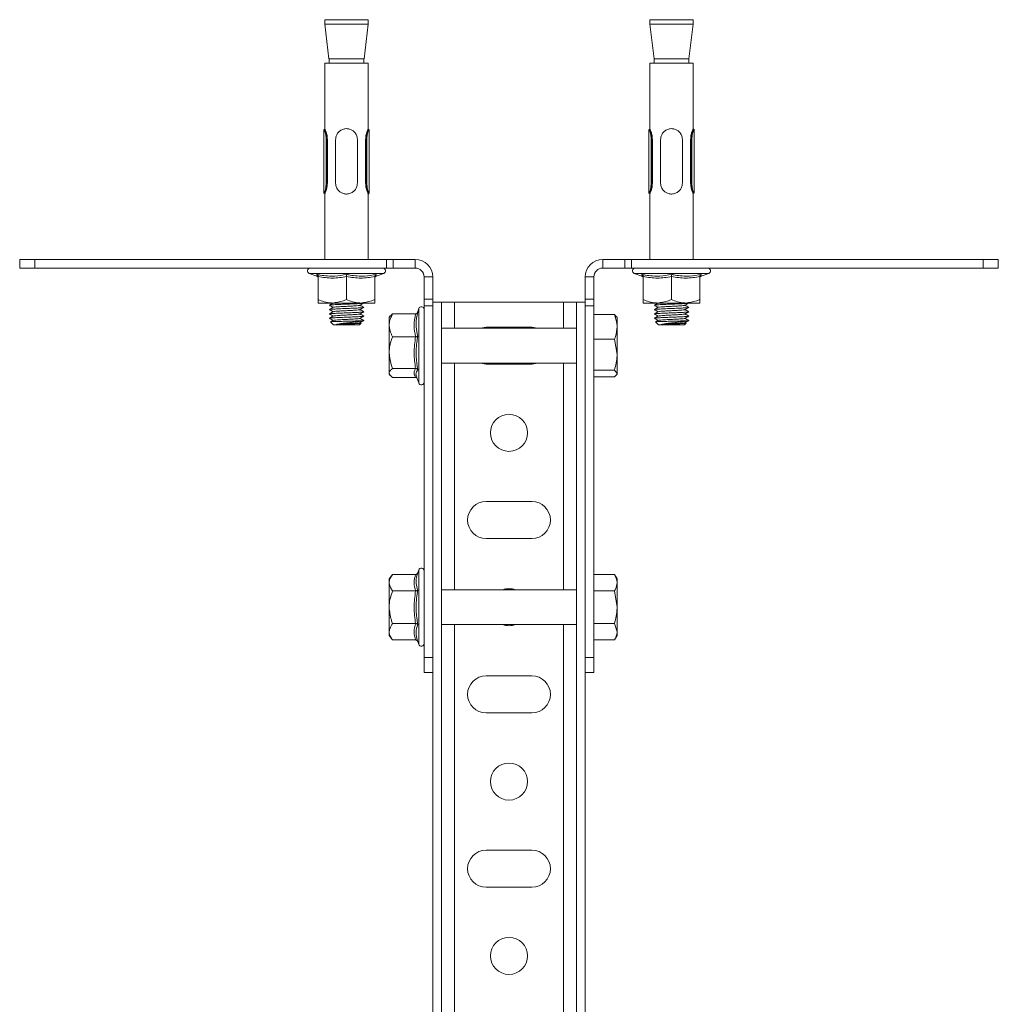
# Model space of a CAD drawing. Header units: millimetres. Extents: x -195 to 592, y -1160 to -87.
# Tile 6 of 6: x 368 to 592, y -313 to -87. Entities that reach past the tile are written whole.
import ezdxf

# ---------------------------------------------------------------- set-up
doc = ezdxf.new("R2010")
doc.units = ezdxf.units.MM

msp = doc.modelspace()

# ---------------------------------------------------------------- linework, layer by layer
at = {"color": 7, "linetype": 'Continuous', "lineweight": 15}
for p, q in [((437.73, -87.2), (437.73, -88.2)), ((437.73, -87.2), (443.06, -87.2)), ((443.06, -87.2), (447.73, -87.2)), ((447.73, -88.2), (447.73, -87.2)), ((512.32, -87.2), (512.32, -88.2)), ((512.32, -87.2), (517.65, -87.2)), ((517.65, -87.2), (522.32, -87.2)), ((522.32, -88.2), (522.32, -87.2)), ((437.73, -88.2), (438.71, -96.2)), ((447.73, -88.2), (437.73, -88.2)), ((446.75, -96.2), (447.73, -88.2)), ((512.32, -88.2), (513.3, -96.2)), ((522.32, -88.2), (512.32, -88.2)), ((521.33, -96.2), (522.32, -88.2)), ((446.75, -96.2), (438.71, -96.2)), ((438.73, -96.2), (438.73, -97.2)), ((446.73, -97.2), (446.73, -96.2)), ((521.33, -96.2), (513.3, -96.2)), ((513.32, -96.2), (513.32, -97.2)), ((521.32, -97.2), (521.32, -96.2)), ((437.73, -97.2), (437.73, -112.2)), ((447.73, -97.2), (437.73, -97.2)), ((447.73, -112.2), (447.73, -97.2)), ((512.32, -97.2), (512.32, -112.2)), ((522.32, -97.2), (512.32, -97.2)), ((522.32, -112.2), (522.32, -97.2)), ((437.53, -112.38), (437.53, -127.02)), ((437.73, -112.2), (437.69, -112.2)), ((447.77, -112.2), (447.73, -112.2)), ((447.93, -127.02), (447.93, -112.38)), ((512.12, -112.38), (512.12, -127.02)), ((512.32, -112.2), (512.28, -112.2)), ((522.35, -112.2), (522.32, -112.2)), ((522.52, -127.02), (522.52, -112.38)), ((438.21, -114.7), (438.34, -114.7)), ((438.21, -114.7), (438.21, -124.7)), ((438.34, -114.7), (438.34, -124.7)), ((440.23, -124.7), (440.23, -114.7)), ((445.23, -114.7), (445.23, -124.7)), ((447.12, -114.7), (447.12, -124.7)), ((447.12, -114.7), (447.25, -114.7)), ((447.25, -124.7), (447.25, -114.7)), ((512.79, -114.7), (512.93, -114.7)), ((512.79, -114.7), (512.79, -124.7)), ((512.93, -114.7), (512.93, -124.7)), ((514.82, -124.7), (514.82, -114.7)), ((519.82, -114.7), (519.82, -124.7)), ((521.7, -114.7), (521.7, -124.7)), ((521.7, -114.7), (521.84, -114.7)), ((521.84, -124.7), (521.84, -114.7)), ((438.21, -124.7), (438.34, -124.7)), ((447.12, -124.7), (447.25, -124.7)), ((512.79, -124.7), (512.93, -124.7)), ((521.7, -124.7), (521.84, -124.7)), ((437.69, -127.2), (437.73, -127.2)), ((437.73, -127.2), (437.73, -142.2)), ((447.73, -142.2), (447.73, -127.2)), ((447.73, -127.2), (447.77, -127.2)), ((512.28, -127.2), (512.32, -127.2)), ((512.32, -127.2), (512.32, -142.2)), ((522.32, -142.2), (522.32, -127.2)), ((522.32, -127.2), (522.35, -127.2)), ((367.73, -144.2), (367.73, -142.2)), ((371.19, -142.2), (367.73, -142.2)), ((371.19, -144.2), (371.19, -142.2)), ((451.88, -142.2), (371.19, -142.2)), ((451.88, -144.2), (451.88, -142.2)), ((451.88, -142.2), (453.42, -142.2)), ((453.42, -142.2), (453.42, -144.2)), ((458.52, -142.2), (453.42, -142.2)), ((458.52, -144.2), (458.52, -142.2)), ((501.52, -144.2), (501.52, -142.2)), ((506.63, -142.2), (501.52, -142.2)), ((506.63, -144.2), (506.63, -142.2)), ((506.63, -142.2), (508.17, -142.2)), ((508.17, -142.2), (508.17, -144.2)), ((588.86, -142.2), (508.17, -142.2)), ((588.86, -144.2), (588.86, -142.2)), ((592.32, -142.2), (588.86, -142.2)), ((592.32, -144.2), (592.32, -142.2)), ((371.19, -144.2), (367.73, -144.2)), ((451.88, -144.2), (371.19, -144.2)), ((453.42, -144.2), (451.88, -144.2)), ((458.52, -144.2), (453.42, -144.2)), ((506.63, -144.2), (501.52, -144.2)), ((508.17, -144.2), (506.63, -144.2)), ((588.86, -144.2), (508.17, -144.2)), ((592.32, -144.2), (588.86, -144.2)), ((434.19, -145.4), (435.89, -146.02)), ((435.91, -145.96), (435.91, -145.98)), ((436.23, -146.14), (436.23, -151.4)), ((442.73, -146.14), (442.73, -151.4)), ((449.23, -146.14), (449.23, -151.4)), ((449.55, -145.96), (449.55, -145.98)), ((449.57, -146.02), (451.27, -145.4)), ((460.52, -146.2), (462.52, -146.2)), ((460.52, -151.3), (460.52, -146.2)), ((462.52, -151.3), (462.52, -146.2)), ((497.52, -146.2), (497.52, -151.3)), ((499.52, -146.2), (497.52, -146.2)), ((499.52, -146.2), (499.52, -151.3)), ((508.77, -145.4), (510.48, -146.02)), ((510.5, -145.96), (510.5, -145.98)), ((510.82, -146.14), (510.82, -151.4)), ((517.32, -146.14), (517.32, -151.4)), ((523.82, -146.14), (523.82, -151.4)), ((524.14, -145.96), (524.14, -145.98)), ((524.16, -146.02), (525.86, -145.4)), ((460.52, -151.3), (462.52, -151.3)), ((460.52, -152.85), (460.52, -151.3)), ((462.52, -151.3), (462.52, -152.85)), ((497.52, -151.3), (499.52, -151.3)), ((497.52, -152.85), (497.52, -151.3)), ((499.52, -151.3), (499.52, -152.85)), ((436.23, -152.2), (439.48, -152.2)), ((439.48, -152.2), (445.98, -152.2)), ((449.23, -152.2), (445.98, -152.2)), ((459.32, -153.45), (458.91, -154.59)), ((462.52, -152.85), (460.52, -152.85)), ((460.52, -233.54), (460.52, -152.85)), ((464.52, -151.99), (462.52, -151.99)), ((462.52, -233.54), (462.52, -152.85)), ((464.52, -151.99), (464.52, -416.78)), ((467.52, -151.99), (464.52, -151.99)), ((492.52, -151.99), (467.52, -151.99)), ((495.52, -151.99), (492.52, -151.99)), ((495.52, -151.99), (495.52, -416.78)), ((497.52, -151.99), (495.52, -151.99)), ((499.52, -152.85), (497.52, -152.85)), ((497.52, -152.85), (497.52, -233.54)), ((499.52, -152.85), (499.52, -233.54)), ((510.82, -152.2), (514.07, -152.2)), ((514.07, -152.2), (520.57, -152.2)), ((523.82, -152.2), (520.57, -152.2)), ((452.77, -155.18), (452.52, -155.49)), ((452.52, -155.49), (452.52, -157.33)), ((458.59, -154.72), (453.32, -154.72)), ((499.52, -154.87), (504.24, -154.87)), ((504.64, -155.36), (504.24, -154.87)), ((504.82, -155.49), (504.72, -155.31)), ((504.82, -157.67), (504.82, -155.49)), ((439.08, -156.55), (439.73, -157.2)), ((439.73, -157.2), (442.93, -157.2)), ((442.93, -157.2), (445.73, -157.2)), ((445.73, -157.2), (446.07, -156.86)), ((446.05, -156.83), (445.84, -156.71)), ((446.65, -156.23), (446.66, -156.22)), ((452.52, -163.59), (452.52, -157.33)), ((495.52, -157.99), (464.52, -157.99)), ((485.27, -157.74), (474.77, -157.74)), ((504.82, -164.03), (504.82, -157.67)), ((513.67, -156.55), (514.32, -157.2)), ((514.32, -157.2), (517.52, -157.2)), ((517.52, -157.2), (520.32, -157.2)), ((520.32, -157.2), (520.66, -156.86)), ((520.64, -156.83), (520.43, -156.71)), ((521.24, -156.23), (521.25, -156.22)), ((458.59, -159.95), (453.32, -159.95)), ((499.52, -160.47), (504.24, -160.47)), ((504.24, -160.47), (504.82, -164.03)), ((452.52, -163.59), (452.52, -168.25)), ((504.82, -168.36), (504.82, -164.03)), ((464.52, -165.99), (495.52, -165.99)), ((474.77, -166.24), (485.27, -166.24)), ((452.52, -168.25), (452.52, -168.49)), ((452.52, -168.49), (452.77, -168.81)), ((458.59, -167.23), (453.32, -167.23)), ((458.59, -169.27), (453.32, -169.27)), ((458.8, -169.1), (459.32, -170.54)), ((499.52, -167.6), (504.24, -167.6)), ((499.52, -169.12), (504.24, -169.12)), ((504.24, -167.6), (504.82, -168.36)), ((504.72, -168.68), (504.82, -168.49)), ((504.82, -168.49), (504.82, -168.36)), ((485.27, -197.74), (474.77, -197.74)), ((474.77, -206.24), (485.27, -206.24)), ((453.32, -214.49), (452.52, -215.49)), ((458.59, -214.49), (453.32, -214.49)), ((459.32, -213.45), (459.09, -214.1)), ((499.52, -214.49), (504.24, -214.49)), ((504.82, -215.49), (504.24, -214.49)), ((452.52, -215.49), (452.52, -216.37)), ((452.52, -216.37), (452.52, -221.99)), ((504.82, -216.37), (504.82, -215.49)), ((504.82, -221.99), (504.82, -216.37)), ((458.59, -218.24), (453.32, -218.24)), ((495.52, -217.99), (464.52, -217.99)), ((499.52, -218.24), (504.24, -218.24)), ((504.24, -218.24), (504.82, -221.99)), ((452.52, -221.99), (452.52, -227.62)), ((504.82, -227.62), (504.82, -221.99)), ((458.59, -225.75), (453.32, -225.75)), ((499.52, -225.75), (504.24, -225.75)), ((504.24, -225.75), (504.82, -227.62)), ((452.52, -227.62), (452.52, -228.49)), ((464.52, -225.99), (495.52, -225.99)), ((504.82, -228.49), (504.82, -227.62)), ((452.52, -228.49), (453.32, -229.5)), ((458.59, -229.5), (453.32, -229.5)), ((459.09, -229.89), (459.32, -230.54)), ((499.52, -229.5), (504.24, -229.5)), ((504.24, -229.5), (504.82, -228.49)), ((460.52, -233.54), (462.52, -233.54)), ((460.52, -236.99), (460.52, -233.54)), ((462.52, -236.24), (462.52, -233.54)), ((499.52, -233.54), (497.52, -233.54)), ((497.52, -233.54), (497.52, -236.24)), ((499.52, -233.54), (499.52, -236.99)), ((460.52, -236.99), (462.52, -236.99)), ((462.52, -236.24), (462.52, -416.78)), ((497.52, -236.24), (497.52, -416.78)), ((499.52, -236.99), (497.52, -236.99)), ((485.27, -237.74), (474.77, -237.74)), ((474.77, -246.24), (485.27, -246.24)), ((485.27, -277.74), (474.77, -277.74)), ((474.77, -286.24), (485.27, -286.24))]:
    msp.add_line(p, q, dxfattribs=at)
at = {"color": 8, "linetype": 'Continuous', "lineweight": 15}
for p, q in [((451.27, -145.4), (434.19, -145.4)), ((525.86, -145.4), (508.77, -145.4)), ((459.32, -164.09), (459.32, -153.45)), ((467.52, -151.99), (467.52, -157.99)), ((492.52, -151.99), (492.52, -157.99)), ((459.32, -170.54), (459.32, -164.09)), ((467.52, -165.99), (467.52, -217.99)), ((492.52, -165.99), (492.52, -217.99)), ((459.32, -230.54), (459.32, -213.45)), ((467.52, -225.99), (467.52, -416.78)), ((492.52, -225.99), (492.52, -416.78))]:
    msp.add_line(p, q, dxfattribs=at)
at = {"color": 7, "linetype": 'Continuous', "lineweight": 15, "flags": 128}
for points in [[(438.07, -124.69), (438.07, -124.39), (438.07, -123.19), (438.07, -118.39), (438.07, -114.71)], [(447.39, -114.71), (447.39, -115.01), (447.39, -116.21), (447.39, -121.01), (447.39, -124.69)], [(512.66, -124.69), (512.66, -124.39), (512.66, -123.19), (512.66, -118.39), (512.66, -114.71)], [(521.97, -114.71), (521.97, -115.01), (521.97, -116.21), (521.97, -121.01), (521.97, -124.69)], [(474.77, -157.74), (473.46, -157.95), (473.34, -157.99)], [(486.71, -157.99), (486.59, -157.95), (485.27, -157.74)], [(473.34, -165.99), (473.46, -166.04), (474.77, -166.24)], [(485.27, -166.24), (486.59, -166.04), (486.71, -165.99)]]:
    msp.add_lwpolyline(points, dxfattribs=at)
at = {"color": 7, "linetype": 'Continuous', "lineweight": 15}
for centre in [(480.02, -181.99), (480.02, -261.99), (480.02, -301.99)]:
    msp.add_circle(centre, 4.25, dxfattribs=at)
for centre, radius, start, end in [((458.52, -146.2), 4, 0, 90), ((501.52, -146.2), 4, 90, 180), ((434.4, -144.82), 0.619, 90, 250), ((451.06, -144.82), 0.619, 290, 90), ((458.52, -146.2), 2, 360, 90), ((501.52, -146.2), 2, 90, 180), ((508.99, -144.82), 0.619, 90, 250), ((525.65, -144.82), 0.619, 290, 90), ((435.75, -146.48), 0.48, 6.6588, 72.9082), ((449.71, -146.48), 0.48, 107.6752, 173.3694), ((510.34, -146.48), 0.48, 6.6586, 72.9082), ((524.3, -146.48), 0.48, 107.6758, 173.3691), ((459.9, -153.66), 0.619, 360, 160), ((459.9, -170.33), 0.619, 200, 0), ((474.77, -201.99), 4.25, 90, 270), ((485.27, -201.99), 4.25, 270, 90), ((459.9, -213.66), 0.619, 360, 160), ((480.02, -221.99), 4.25, 70.2501, 109.7499), ((480.02, -221.99), 4.25, 250.2501, 289.7499), ((459.9, -230.33), 0.619, 200, 0), ((474.77, -241.99), 4.25, 90, 270), ((485.27, -241.99), 4.25, 270, 90), ((474.77, -281.99), 4.25, 90, 270), ((485.27, -281.99), 4.25, 270, 90)]:
    msp.add_arc(centre, radius, start, end, dxfattribs=at)
for points, knots in [([(438.07, -114.71), (438.05, -114.35), (438.02, -113.73), (437.8, -113.01), (437.63, -112.56), (437.53, -112.35), (437.54, -112.37), (437.54, -112.38)], [0, 0, 0, 0, 0.2874753, 0.4948898, 0.7040977, 0.9119579, 1, 1, 1, 1]), ([(437.69, -112.23), (437.69, -112.22), (437.68, -112.2), (437.78, -112.43), (437.95, -112.91), (438.15, -113.67), (438.19, -114.32), (438.21, -114.7)], [0, 0, 0, 0, 0.087012, 0.293553, 0.503089, 0.712606, 1, 1, 1, 1]), ([(437.73, -112.2), (437.73, -112.21), (437.74, -112.23), (437.81, -112.38), (437.92, -112.61), (438.04, -112.92), (438.16, -113.3), (438.3, -113.88), (438.32, -114.37), (438.34, -114.7)], [0, 0, 0, 0, 0.124345, 0.249237, 0.374723, 0.500033, 0.625021, 0.750442, 1, 1, 1, 1]), ([(440.23, -114.7), (440.25, -114.44), (440.3, -113.92), (440.67, -113.21), (441.24, -112.63), (442.01, -112.25), (442.86, -112.16), (443.64, -112.33), (444.32, -112.72), (444.87, -113.32), (445.18, -114.03), (445.22, -114.51), (445.23, -114.7)], [0, 0, 0, 0, 0.097908, 0.19549, 0.301139, 0.413783, 0.518333, 0.613847, 0.710751, 0.816855, 0.92956, 1, 1, 1, 1]), ([(447.73, -112.2), (447.73, -112.2), (447.74, -112.19), (447.71, -112.24), (447.64, -112.38), (447.54, -112.62), (447.42, -112.93), (447.3, -113.31), (447.16, -113.89), (447.13, -114.38), (447.12, -114.7)], [0, 0, 0, 0, 0.002316, 0.127785, 0.252464, 0.377846, 0.503004, 0.628017, 0.753372, 1, 1, 1, 1]), ([(447.25, -114.7), (447.27, -114.32), (447.31, -113.67), (447.51, -112.91), (447.68, -112.43), (447.78, -112.2), (447.77, -112.22), (447.77, -112.23)], [0, 0, 0, 0, 0.287394, 0.49691, 0.706447, 0.912988, 1, 1, 1, 1]), ([(447.92, -112.38), (447.92, -112.37), (447.93, -112.35), (447.83, -112.56), (447.65, -113.01), (447.44, -113.73), (447.41, -114.35), (447.39, -114.71)], [0, 0, 0, 0, 0.088042, 0.295902, 0.50511, 0.712525, 1, 1, 1, 1]), ([(512.66, -114.71), (512.64, -114.35), (512.6, -113.73), (512.39, -113.01), (512.22, -112.56), (512.12, -112.35), (512.13, -112.37), (512.13, -112.38)], [0, 0, 0, 0, 0.287475, 0.49489, 0.704098, 0.911958, 1, 1, 1, 1]), ([(512.28, -112.23), (512.28, -112.22), (512.27, -112.2), (512.37, -112.43), (512.53, -112.91), (512.74, -113.67), (512.77, -114.32), (512.79, -114.7)], [0, 0, 0, 0, 0.087012, 0.293553, 0.503089, 0.712606, 1, 1, 1, 1]), ([(512.32, -112.2), (512.32, -112.21), (512.33, -112.23), (512.4, -112.38), (512.5, -112.61), (512.63, -112.92), (512.75, -113.3), (512.89, -113.88), (512.91, -114.37), (512.93, -114.7)], [0, 0, 0, 0, 0.124345, 0.249237, 0.374723, 0.500033, 0.625021, 0.750442, 1, 1, 1, 1]), ([(514.82, -114.7), (514.84, -114.44), (514.89, -113.92), (515.26, -113.21), (515.83, -112.63), (516.6, -112.25), (517.44, -112.16), (518.22, -112.33), (518.91, -112.72), (519.46, -113.32), (519.77, -114.03), (519.8, -114.51), (519.82, -114.7)], [0, 0, 0, 0, 0.097908, 0.19549, 0.301139, 0.413783, 0.518333, 0.613847, 0.710751, 0.816855, 0.92956, 1, 1, 1, 1]), ([(522.32, -112.2), (522.32, -112.2), (522.32, -112.19), (522.3, -112.24), (522.23, -112.38), (522.13, -112.62), (522, -112.93), (521.88, -113.31), (521.75, -113.89), (521.72, -114.38), (521.7, -114.7)], [0, 0, 0, 0, 0.002316, 0.127785, 0.252464, 0.377846, 0.503004, 0.628017, 0.753372, 1, 1, 1, 1]), ([(521.84, -114.7), (521.86, -114.32), (521.89, -113.67), (522.1, -112.91), (522.27, -112.43), (522.37, -112.2), (522.36, -112.22), (522.35, -112.23)], [0, 0, 0, 0, 0.287394, 0.496911, 0.706447, 0.912988, 1, 1, 1, 1]), ([(522.4, -112.6), (522.44, -112.52), (522.52, -112.34), (522.52, -112.34), (522.42, -112.56), (522.24, -113.01), (522.03, -113.73), (521.99, -114.35), (521.97, -114.71)], [0, 0, 0, 0, 0.145011, 0.298089, 0.458074, 0.619096, 0.778738, 1, 1, 1, 1]), ([(438.07, -114.71), (438.08, -114.71), (438.1, -114.71), (438.13, -114.71), (438.16, -114.7), (438.19, -114.7), (438.21, -114.7), (438.21, -114.7), (438.21, -114.7), (438.21, -114.7), (438.21, -114.7)], [0, 0, 0, 0, 0.291582, 0.500641, 0.750985, 0.992484, 0.99809, 0.999506, 0.999865, 1, 1, 1, 1]), ([(447.25, -114.7), (447.27, -114.7), (447.29, -114.7), (447.33, -114.71), (447.36, -114.71), (447.38, -114.71), (447.39, -114.71)], [0, 0, 0, 0, 0.2495268, 0.4993207, 0.7085881, 1, 1, 1, 1]), ([(512.66, -114.71), (512.67, -114.71), (512.68, -114.71), (512.72, -114.71), (512.75, -114.7), (512.78, -114.7), (512.79, -114.7), (512.79, -114.7), (512.79, -114.7), (512.79, -114.7), (512.79, -114.7)], [0, 0, 0, 0, 0.291582, 0.500637, 0.750996, 0.992484, 0.998101, 0.999511, 0.999871, 1, 1, 1, 1]), ([(521.84, -114.7), (521.85, -114.7), (521.88, -114.7), (521.92, -114.71), (521.95, -114.71), (521.96, -114.71), (521.97, -114.71)], [0, 0, 0, 0, 0.249535, 0.499326, 0.708591, 1, 1, 1, 1]), ([(521.97, -114.71), (521.98, -114.59), (521.99, -114.25), (522.04, -113.93), (522.07, -113.72)], [0, 0, 0, 0, 0.342726, 1, 1, 1, 1]), ([(437.64, -126.8), (437.64, -126.8), (437.58, -126.95), (437.52, -127.05), (437.53, -127.06), (437.64, -126.82), (437.81, -126.38), (437.99, -125.77), (438.05, -125.16), (438.07, -124.81), (438.07, -124.69)], [0, 0, 0, 0, 0.002685, 0.162748, 0.3159, 0.467737, 0.618814, 0.778434, 0.92778, 1, 1, 1, 1]), ([(438.21, -124.7), (438.2, -124.82), (438.18, -125.19), (438.12, -125.83), (437.95, -126.48), (437.79, -126.95), (437.68, -127.19), (437.69, -127.18), (437.69, -127.17)], [0, 0, 0, 0, 0.092796, 0.288161, 0.498079, 0.6943, 0.890266, 1, 1, 1, 1]), ([(438.34, -124.7), (438.32, -125.03), (438.29, -125.52), (438.16, -126.1), (438.04, -126.48), (437.92, -126.79), (437.81, -127.03), (437.75, -127.16), (437.72, -127.22), (437.73, -127.2), (437.73, -127.2)], [0, 0, 0, 0, 0.248055, 0.373389, 0.498535, 0.62358, 0.749045, 0.873596, 0.99893, 1, 1, 1, 1]), ([(438.07, -124.69), (438.07, -124.69), (438.08, -124.69), (438.09, -124.69), (438.11, -124.7), (438.16, -124.7), (438.19, -124.7), (438.21, -124.7)], [0, 0, 0, 0, 0.0435799, 0.0895402, 0.3932735, 0.6966317, 1, 1, 1, 1]), ([(445.23, -124.7), (445.2, -124.96), (445.16, -125.48), (444.79, -126.19), (444.21, -126.77), (443.44, -127.15), (442.6, -127.24), (441.82, -127.07), (441.14, -126.68), (440.59, -126.08), (440.27, -125.37), (440.24, -124.89), (440.23, -124.7)], [0, 0, 0, 0, 0.097909, 0.195491, 0.301138, 0.413782, 0.518332, 0.613846, 0.710753, 0.816858, 0.929559, 1, 1, 1, 1]), ([(447.12, -124.7), (447.14, -125.03), (447.16, -125.52), (447.3, -126.11), (447.42, -126.48), (447.54, -126.8), (447.64, -127.03), (447.72, -127.17), (447.72, -127.19), (447.73, -127.2)], [0, 0, 0, 0, 0.25053, 0.375943, 0.501082, 0.626314, 0.751918, 0.877026, 1, 1, 1, 1]), ([(447.25, -124.7), (447.27, -124.7), (447.3, -124.7), (447.35, -124.7), (447.37, -124.69), (447.38, -124.69), (447.38, -124.69), (447.39, -124.69)], [0, 0, 0, 0, 0.303369, 0.606729, 0.910448, 0.95642, 1, 1, 1, 1]), ([(447.74, -127.1), (447.75, -127.13), (447.8, -127.24), (447.78, -127.19), (447.67, -126.96), (447.51, -126.48), (447.34, -125.83), (447.28, -125.19), (447.26, -124.82), (447.25, -124.7)], [0, 0, 0, 0, 0.055126, 0.2261068, 0.396457, 0.5670282, 0.7495064, 0.9193341, 1, 1, 1, 1]), ([(447.39, -124.69), (447.39, -124.81), (447.41, -125.16), (447.47, -125.77), (447.65, -126.38), (447.82, -126.82), (447.93, -127.06), (447.92, -127.04), (447.92, -127.03)], [0, 0, 0, 0, 0.088212, 0.27063, 0.465596, 0.650127, 0.835587, 1, 1, 1, 1]), ([(512.25, -126.75), (512.24, -126.77), (512.18, -126.94), (512.11, -127.05), (512.11, -127.06), (512.22, -126.82), (512.4, -126.38), (512.57, -125.77), (512.64, -125.16), (512.65, -124.81), (512.66, -124.69)], [0, 0, 0, 0, 0.018674, 0.176171, 0.326867, 0.476271, 0.624925, 0.781986, 0.928938, 1, 1, 1, 1]), ([(512.79, -124.7), (512.79, -124.82), (512.77, -125.19), (512.71, -125.83), (512.54, -126.48), (512.37, -126.95), (512.27, -127.19), (512.28, -127.18), (512.28, -127.17)], [0, 0, 0, 0, 0.092796, 0.288161, 0.498079, 0.6943, 0.890266, 1, 1, 1, 1]), ([(512.93, -124.7), (512.91, -125.03), (512.88, -125.52), (512.75, -126.1), (512.63, -126.48), (512.51, -126.79), (512.4, -127.03), (512.34, -127.16), (512.31, -127.22), (512.32, -127.2), (512.32, -127.2)], [0, 0, 0, 0, 0.248055, 0.373389, 0.498535, 0.62358, 0.749046, 0.873596, 0.99893, 1, 1, 1, 1]), ([(512.66, -124.69), (512.66, -124.69), (512.66, -124.69), (512.67, -124.69), (512.7, -124.7), (512.74, -124.7), (512.78, -124.7), (512.79, -124.7)], [0, 0, 0, 0, 0.04358, 0.089548, 0.393268, 0.696623, 1, 1, 1, 1]), ([(519.82, -124.7), (519.79, -124.96), (519.74, -125.48), (519.37, -126.19), (518.8, -126.77), (518.03, -127.15), (517.19, -127.24), (516.41, -127.07), (515.73, -126.68), (515.18, -126.08), (514.86, -125.37), (514.83, -124.89), (514.82, -124.7)], [0, 0, 0, 0, 0.097909, 0.195491, 0.301138, 0.413782, 0.518333, 0.613847, 0.710753, 0.816858, 0.929559, 1, 1, 1, 1]), ([(521.7, -124.7), (521.72, -125.03), (521.75, -125.52), (521.89, -126.11), (522.01, -126.48), (522.13, -126.8), (522.23, -127.03), (522.3, -127.17), (522.31, -127.19), (522.32, -127.2)], [0, 0, 0, 0, 0.25053, 0.375943, 0.501082, 0.626314, 0.751918, 0.877026, 1, 1, 1, 1]), ([(521.84, -124.7), (521.86, -124.7), (521.89, -124.7), (521.93, -124.7), (521.96, -124.69), (521.97, -124.69), (521.97, -124.69), (521.97, -124.69)], [0, 0, 0, 0, 0.303377, 0.606733, 0.910449, 0.95642, 1, 1, 1, 1]), ([(522.35, -127.17), (522.36, -127.18), (522.36, -127.19), (522.26, -126.95), (522.09, -126.48), (521.92, -125.83), (521.86, -125.19), (521.84, -124.82), (521.84, -124.7)], [0, 0, 0, 0, 0.109734, 0.3057, 0.501921, 0.711839, 0.907204, 1, 1, 1, 1]), ([(521.97, -124.69), (521.98, -124.81), (522, -125.16), (522.06, -125.77), (522.24, -126.38), (522.41, -126.81), (522.51, -127.04), (522.51, -127.03), (522.5, -127.02)], [0, 0, 0, 0, 0.093846, 0.287914, 0.495332, 0.691649, 0.888954, 1, 1, 1, 1]), ([(435.89, -145.64), (436.17, -145.69), (437.54, -145.97), (439.86, -146.15), (441.84, -145.8), (442.73, -145.64)], [0, 0, 0, 0, 0.120964, 0.606826, 1, 1, 1, 1]), ([(435.89, -145.64), (435.89, -145.64), (435.94, -145.66), (436.03, -145.71), (436.14, -145.83), (436.21, -145.98), (436.22, -146.08), (436.23, -146.14)], [0, 0, 0, 0, 0.006849, 0.267581, 0.528641, 0.763818, 1, 1, 1, 1]), ([(442.73, -146.14), (441.66, -146.31), (439.5, -146.65), (437.33, -146.31), (436.23, -146.14)], [0, 0, 0, 0, 0.4921702, 1, 1, 1, 1]), ([(442.73, -145.64), (443, -145.69), (444.36, -145.97), (446.67, -146.15), (448.67, -145.8), (449.57, -145.64)], [0, 0, 0, 0, 0.120965, 0.606826, 1, 1, 1, 1]), ([(442.73, -145.64), (442.73, -145.64), (442.73, -145.66), (442.73, -145.71), (442.73, -145.83), (442.73, -145.98), (442.73, -146.08), (442.73, -146.14)], [0, 0, 0, 0, 0.006848, 0.267582, 0.52864, 0.763817, 1, 1, 1, 1]), ([(449.23, -146.14), (448.16, -146.31), (446, -146.65), (443.83, -146.31), (442.73, -146.14)], [0, 0, 0, 0, 0.49217, 1, 1, 1, 1]), ([(449.23, -146.14), (449.23, -146.08), (449.24, -145.98), (449.32, -145.83), (449.42, -145.71), (449.52, -145.66), (449.57, -145.64), (449.57, -145.64)], [0, 0, 0, 0, 0.236184, 0.471362, 0.732422, 0.993156, 1, 1, 1, 1]), ([(510.48, -145.64), (510.75, -145.69), (512.13, -145.97), (514.44, -146.15), (516.43, -145.8), (517.32, -145.64)], [0, 0, 0, 0, 0.120965, 0.606826, 1, 1, 1, 1]), ([(510.48, -145.64), (510.48, -145.64), (510.53, -145.66), (510.62, -145.71), (510.73, -145.83), (510.8, -145.98), (510.81, -146.08), (510.82, -146.14)], [0, 0, 0, 0, 0.006848, 0.267581, 0.52864, 0.763817, 1, 1, 1, 1]), ([(517.32, -146.14), (516.25, -146.31), (514.08, -146.65), (511.92, -146.31), (510.82, -146.14)], [0, 0, 0, 0, 0.49217, 1, 1, 1, 1]), ([(517.32, -145.64), (517.59, -145.69), (518.95, -145.97), (521.25, -146.15), (523.26, -145.8), (524.15, -145.64)], [0, 0, 0, 0, 0.120965, 0.606826, 1, 1, 1, 1]), ([(517.32, -145.64), (517.32, -145.64), (517.32, -145.66), (517.32, -145.71), (517.32, -145.83), (517.32, -145.98), (517.32, -146.08), (517.32, -146.14)], [0, 0, 0, 0, 0.006848, 0.267582, 0.52864, 0.763817, 1, 1, 1, 1]), ([(523.82, -146.14), (522.75, -146.31), (520.58, -146.65), (518.42, -146.31), (517.32, -146.14)], [0, 0, 0, 0, 0.4921703, 1, 1, 1, 1]), ([(523.82, -146.14), (523.82, -146.08), (523.83, -145.98), (523.91, -145.83), (524.01, -145.71), (524.1, -145.66), (524.15, -145.64), (524.15, -145.64)], [0, 0, 0, 0, 0.236183, 0.471361, 0.732419, 0.993151, 1, 1, 1, 1]), ([(436.23, -151.4), (436.68, -151.59), (437.61, -151.98), (438.72, -152.18), (439.35, -152.2), (439.48, -152.2)], [0, 0, 0, 0, 0.434794, 0.879848, 1, 1, 1, 1]), ([(436.23, -152.2), (436.23, -152.2), (436.23, -152.18), (436.23, -151.84), (436.23, -151.43), (436.23, -151.4)], [0, 0, 0, 0, 0.127944, 0.927356, 1, 1, 1, 1]), ([(438.8, -152.69), (438.94, -152.77), (439.23, -152.94), (439.51, -153.11), (439.66, -153.19)], [0, 0, 0, 0, 0.500029, 1, 1, 1, 1]), ([(439.52, -152.28), (439.44, -152.33), (439.21, -152.46), (438.97, -152.6), (438.83, -152.68)], [0, 0, 0, 0, 0.380395, 1, 1, 1, 1]), ([(439.69, -153.18), (439.55, -153.26), (439.26, -153.43), (438.97, -153.6), (438.83, -153.68)], [0, 0, 0, 0, 0.49996, 1, 1, 1, 1]), ([(438.85, -152.69), (438.93, -152.67), (439.1, -152.63), (440.06, -152.58), (441.42, -152.51), (443, -152.45), (444.54, -152.39), (445.78, -152.33), (446.54, -152.27), (446.6, -152.24), (446.62, -152.22)], [0, 0, 0, 0, 0.108674, 0.242201, 0.375728, 0.509256, 0.642783, 0.77631, 0.909837, 1, 1, 1, 1]), ([(438.85, -153.69), (438.93, -153.67), (439.1, -153.63), (440.06, -153.58), (441.42, -153.51), (443, -153.45), (444.54, -153.39), (445.78, -153.33), (446.54, -153.27), (446.6, -153.24), (446.62, -153.22)], [0, 0, 0, 0, 0.108674, 0.242201, 0.375728, 0.509256, 0.642782, 0.77631, 0.909837, 1, 1, 1, 1]), ([(439.48, -152.2), (440.34, -152.1), (441.45, -151.97), (442.49, -151.51), (442.73, -151.4)], [0, 0, 0, 0, 0.7690062, 1, 1, 1, 1]), ([(439.69, -153.19), (439.75, -153.17), (439.89, -153.13), (440.64, -153.08), (441.71, -153.01), (442.94, -152.95), (444.14, -152.89), (445.11, -152.83), (445.71, -152.77), (445.75, -152.74), (445.77, -152.72)], [0, 0, 0, 0, 0.112359, 0.246022, 0.379685, 0.513348, 0.647011, 0.780674, 0.914338, 1, 1, 1, 1]), ([(442.73, -151.4), (443.18, -151.59), (444.11, -151.98), (445.22, -152.18), (445.85, -152.2), (445.98, -152.2)], [0, 0, 0, 0, 0.434795, 0.879848, 1, 1, 1, 1]), ([(445.82, -152.72), (445.96, -152.64), (446.25, -152.47), (446.54, -152.3), (446.69, -152.22)], [0, 0, 0, 0, 0.499874, 1, 1, 1, 1]), ([(445.82, -153.72), (445.96, -153.64), (446.25, -153.47), (446.54, -153.3), (446.69, -153.22)], [0, 0, 0, 0, 0.499882, 1, 1, 1, 1]), ([(446.69, -153.2), (446.54, -153.12), (446.26, -152.95), (445.98, -152.79), (445.84, -152.71)], [0, 0, 0, 0, 0.512735, 1, 1, 1, 1]), ([(445.98, -152.2), (446.84, -152.1), (447.95, -151.97), (448.99, -151.51), (449.23, -151.4)], [0, 0, 0, 0, 0.7690071, 1, 1, 1, 1]), ([(449.23, -152.2), (449.23, -152.2), (449.23, -152.18), (449.23, -151.84), (449.23, -151.43), (449.23, -151.4)], [0, 0, 0, 0, 0.127944, 0.927356, 1, 1, 1, 1]), ([(510.82, -151.4), (511.27, -151.59), (512.19, -151.98), (513.3, -152.18), (513.93, -152.2), (514.07, -152.2)], [0, 0, 0, 0, 0.4347946, 0.8798477, 1, 1, 1, 1]), ([(510.82, -152.2), (510.82, -152.2), (510.82, -152.18), (510.82, -151.84), (510.82, -151.43), (510.82, -151.4)], [0, 0, 0, 0, 0.127944, 0.927356, 1, 1, 1, 1]), ([(513.39, -152.69), (513.53, -152.77), (513.82, -152.94), (514.1, -153.11), (514.24, -153.19)], [0, 0, 0, 0, 0.500028, 1, 1, 1, 1]), ([(514.11, -152.28), (514.02, -152.33), (513.79, -152.46), (513.56, -152.6), (513.42, -152.68)], [0, 0, 0, 0, 0.380396, 1, 1, 1, 1]), ([(514.28, -153.18), (514.13, -153.26), (513.85, -153.43), (513.56, -153.6), (513.42, -153.68)], [0, 0, 0, 0, 0.499962, 1, 1, 1, 1]), ([(513.43, -152.69), (513.51, -152.67), (513.69, -152.63), (514.65, -152.58), (516.01, -152.51), (517.59, -152.45), (519.12, -152.39), (520.36, -152.33), (521.13, -152.27), (521.19, -152.24), (521.21, -152.22)], [0, 0, 0, 0, 0.108674, 0.242201, 0.375728, 0.509255, 0.642783, 0.77631, 0.909837, 1, 1, 1, 1]), ([(513.43, -153.69), (513.51, -153.67), (513.69, -153.63), (514.65, -153.58), (516.01, -153.51), (517.59, -153.45), (519.12, -153.39), (520.36, -153.33), (521.13, -153.27), (521.19, -153.24), (521.21, -153.22)], [0, 0, 0, 0, 0.108674, 0.242201, 0.375728, 0.509255, 0.642782, 0.77631, 0.909837, 1, 1, 1, 1]), ([(514.07, -152.2), (514.92, -152.1), (516.04, -151.97), (517.08, -151.51), (517.32, -151.4)], [0, 0, 0, 0, 0.769007, 1, 1, 1, 1]), ([(514.27, -153.19), (514.34, -153.17), (514.48, -153.13), (515.23, -153.08), (516.29, -153.01), (517.53, -152.95), (518.73, -152.89), (519.7, -152.83), (520.29, -152.77), (520.34, -152.74), (520.35, -152.72)], [0, 0, 0, 0, 0.112359, 0.246022, 0.379685, 0.513348, 0.647011, 0.780674, 0.914338, 1, 1, 1, 1]), ([(517.32, -151.4), (517.77, -151.59), (518.69, -151.98), (519.8, -152.18), (520.43, -152.2), (520.57, -152.2)], [0, 0, 0, 0, 0.434795, 0.8798478, 1, 1, 1, 1]), ([(520.41, -152.72), (520.55, -152.64), (520.84, -152.47), (521.13, -152.3), (521.28, -152.22)], [0, 0, 0, 0, 0.499874, 1, 1, 1, 1]), ([(520.41, -153.72), (520.55, -153.64), (520.84, -153.47), (521.13, -153.3), (521.28, -153.22)], [0, 0, 0, 0, 0.499881, 1, 1, 1, 1]), ([(521.27, -153.2), (521.13, -153.12), (520.85, -152.95), (520.57, -152.79), (520.43, -152.71)], [0, 0, 0, 0, 0.512737, 1, 1, 1, 1]), ([(520.57, -152.2), (521.42, -152.1), (522.54, -151.97), (523.58, -151.51), (523.82, -151.4)], [0, 0, 0, 0, 0.7690071, 1, 1, 1, 1]), ([(523.82, -152.2), (523.82, -152.2), (523.82, -152.18), (523.82, -151.84), (523.82, -151.43), (523.82, -151.4)], [0, 0, 0, 0, 0.127944, 0.927356, 1, 1, 1, 1]), ([(438.8, -153.69), (438.94, -153.77), (439.23, -153.94), (439.51, -154.11), (439.66, -154.19)], [0, 0, 0, 0, 0.500037, 1, 1, 1, 1]), ([(438.8, -154.69), (438.94, -154.77), (439.23, -154.94), (439.51, -155.11), (439.66, -155.19)], [0, 0, 0, 0, 0.500029, 1, 1, 1, 1]), ([(438.8, -155.69), (438.94, -155.77), (439.23, -155.94), (439.51, -156.11), (439.66, -156.19)], [0, 0, 0, 0, 0.500022, 1, 1, 1, 1]), ([(439.69, -154.18), (439.55, -154.26), (439.26, -154.43), (438.97, -154.6), (438.83, -154.68)], [0, 0, 0, 0, 0.49996, 1, 1, 1, 1]), ([(439.69, -155.18), (439.55, -155.26), (439.26, -155.43), (438.97, -155.6), (438.83, -155.68)], [0, 0, 0, 0, 0.499968, 1, 1, 1, 1]), ([(438.85, -154.69), (438.93, -154.67), (439.1, -154.63), (440.06, -154.58), (441.42, -154.51), (443, -154.45), (444.54, -154.39), (445.78, -154.33), (446.54, -154.27), (446.6, -154.24), (446.62, -154.22)], [0, 0, 0, 0, 0.1086743, 0.2422012, 0.3757284, 0.5092556, 0.6427825, 0.7763096, 0.9098367, 1, 1, 1, 1]), ([(438.85, -155.69), (438.93, -155.67), (439.1, -155.63), (440.06, -155.58), (441.42, -155.51), (443, -155.45), (444.54, -155.39), (445.78, -155.33), (446.54, -155.27), (446.6, -155.24), (446.62, -155.22)], [0, 0, 0, 0, 0.108674, 0.242201, 0.375728, 0.509256, 0.642782, 0.77631, 0.909837, 1, 1, 1, 1]), ([(439.69, -154.19), (439.75, -154.17), (439.89, -154.13), (440.64, -154.08), (441.71, -154.01), (442.94, -153.95), (444.14, -153.89), (445.11, -153.83), (445.71, -153.77), (445.75, -153.74), (445.77, -153.72)], [0, 0, 0, 0, 0.112359, 0.246022, 0.379685, 0.513348, 0.647011, 0.780674, 0.914338, 1, 1, 1, 1]), ([(439.69, -155.19), (439.75, -155.17), (439.89, -155.13), (440.64, -155.08), (441.71, -155.01), (442.94, -154.95), (444.14, -154.89), (445.11, -154.83), (445.71, -154.77), (445.75, -154.74), (445.77, -154.72)], [0, 0, 0, 0, 0.112359, 0.246022, 0.379685, 0.513348, 0.647011, 0.780674, 0.914338, 1, 1, 1, 1]), ([(439.69, -156.19), (439.75, -156.17), (439.89, -156.13), (440.64, -156.08), (441.71, -156.01), (442.94, -155.95), (444.14, -155.89), (445.11, -155.83), (445.71, -155.77), (445.75, -155.74), (445.77, -155.72)], [0, 0, 0, 0, 0.112359, 0.246022, 0.379685, 0.513348, 0.647011, 0.780674, 0.914337, 1, 1, 1, 1]), ([(445.82, -154.72), (445.96, -154.64), (446.25, -154.47), (446.54, -154.3), (446.69, -154.22)], [0, 0, 0, 0, 0.499874, 1, 1, 1, 1]), ([(445.82, -155.72), (445.96, -155.64), (446.25, -155.47), (446.54, -155.3), (446.69, -155.22)], [0, 0, 0, 0, 0.499882, 1, 1, 1, 1]), ([(446.69, -154.2), (446.54, -154.12), (446.26, -153.95), (445.98, -153.79), (445.84, -153.71)], [0, 0, 0, 0, 0.512743, 1, 1, 1, 1]), ([(446.69, -155.2), (446.54, -155.12), (446.26, -154.95), (445.98, -154.79), (445.84, -154.71)], [0, 0, 0, 0, 0.512735, 1, 1, 1, 1]), ([(446.69, -156.2), (446.54, -156.12), (446.26, -155.95), (445.98, -155.79), (445.84, -155.71)], [0, 0, 0, 0, 0.512743, 1, 1, 1, 1]), ([(453.32, -154.72), (453.13, -155.08), (452.75, -155.83), (452.54, -156.72), (452.53, -157.23), (452.52, -157.33)], [0, 0, 0, 0, 0.434794, 0.879851, 1, 1, 1, 1]), ([(452.84, -155.24), (452.88, -155.14), (452.96, -154.96), (453.21, -154.79), (453.32, -154.72)], [0, 0, 0, 0, 0.550153, 1, 1, 1, 1]), ([(458.59, -159.95), (458.42, -159.09), (458.07, -157.35), (458.41, -155.6), (458.59, -154.72)], [0, 0, 0, 0, 0.492169, 1, 1, 1, 1]), ([(459.09, -154.34), (459.09, -154.34), (459.07, -154.4), (459.01, -154.5), (458.89, -154.62), (458.75, -154.7), (458.64, -154.71), (458.59, -154.72)], [0, 0, 0, 0, 0.0068292, 0.2675588, 0.5286332, 0.7638312, 1, 1, 1, 1]), ([(459.09, -154.34), (459.03, -154.56), (458.76, -155.67), (458.57, -157.54), (458.93, -159.13), (459.09, -159.84)], [0, 0, 0, 0, 0.120963, 0.606827, 1, 1, 1, 1]), ([(504.24, -154.87), (504.48, -155.57), (504.79, -156.49), (504.82, -157.44), (504.82, -157.67)], [0, 0, 0, 0, 0.758148, 1, 1, 1, 1]), ([(513.39, -153.69), (513.53, -153.77), (513.82, -153.94), (514.1, -154.11), (514.24, -154.19)], [0, 0, 0, 0, 0.500036, 1, 1, 1, 1]), ([(513.39, -154.69), (513.53, -154.77), (513.82, -154.94), (514.1, -155.11), (514.24, -155.19)], [0, 0, 0, 0, 0.500028, 1, 1, 1, 1]), ([(513.39, -155.69), (513.53, -155.77), (513.82, -155.94), (514.1, -156.11), (514.24, -156.19)], [0, 0, 0, 0, 0.500021, 1, 1, 1, 1]), ([(514.28, -154.18), (514.13, -154.26), (513.85, -154.43), (513.56, -154.6), (513.42, -154.68)], [0, 0, 0, 0, 0.499962, 1, 1, 1, 1]), ([(514.28, -155.18), (514.13, -155.26), (513.85, -155.43), (513.56, -155.6), (513.42, -155.68)], [0, 0, 0, 0, 0.499969, 1, 1, 1, 1]), ([(513.43, -154.69), (513.51, -154.67), (513.69, -154.63), (514.65, -154.58), (516.01, -154.51), (517.59, -154.45), (519.12, -154.39), (520.36, -154.33), (521.13, -154.27), (521.19, -154.24), (521.21, -154.22)], [0, 0, 0, 0, 0.108674, 0.242201, 0.375728, 0.509256, 0.642783, 0.77631, 0.909837, 1, 1, 1, 1]), ([(513.43, -155.69), (513.51, -155.67), (513.69, -155.63), (514.65, -155.58), (516.01, -155.51), (517.59, -155.45), (519.12, -155.39), (520.36, -155.33), (521.13, -155.27), (521.19, -155.24), (521.21, -155.22)], [0, 0, 0, 0, 0.108674, 0.242201, 0.375728, 0.509255, 0.642782, 0.77631, 0.909837, 1, 1, 1, 1]), ([(514.27, -154.19), (514.34, -154.17), (514.48, -154.13), (515.23, -154.08), (516.29, -154.01), (517.53, -153.95), (518.73, -153.89), (519.7, -153.83), (520.29, -153.77), (520.34, -153.74), (520.35, -153.72)], [0, 0, 0, 0, 0.112359, 0.246022, 0.379685, 0.513348, 0.647011, 0.780674, 0.914338, 1, 1, 1, 1]), ([(514.27, -155.19), (514.34, -155.17), (514.48, -155.13), (515.23, -155.08), (516.29, -155.01), (517.53, -154.95), (518.73, -154.89), (519.7, -154.83), (520.29, -154.77), (520.34, -154.74), (520.35, -154.72)], [0, 0, 0, 0, 0.112359, 0.246022, 0.379685, 0.513348, 0.647011, 0.780674, 0.914338, 1, 1, 1, 1]), ([(514.27, -156.19), (514.34, -156.17), (514.48, -156.13), (515.23, -156.08), (516.29, -156.01), (517.53, -155.95), (518.73, -155.89), (519.7, -155.83), (520.29, -155.77), (520.34, -155.74), (520.35, -155.72)], [0, 0, 0, 0, 0.112358, 0.246022, 0.379685, 0.513348, 0.647011, 0.780674, 0.914337, 1, 1, 1, 1]), ([(520.41, -154.72), (520.55, -154.64), (520.84, -154.47), (521.13, -154.3), (521.28, -154.22)], [0, 0, 0, 0, 0.499874, 1, 1, 1, 1]), ([(520.41, -155.72), (520.55, -155.64), (520.84, -155.47), (521.13, -155.3), (521.28, -155.22)], [0, 0, 0, 0, 0.499881, 1, 1, 1, 1]), ([(521.27, -154.2), (521.13, -154.12), (520.85, -153.95), (520.57, -153.79), (520.43, -153.71)], [0, 0, 0, 0, 0.512745, 1, 1, 1, 1]), ([(521.27, -155.2), (521.13, -155.12), (520.85, -154.95), (520.57, -154.79), (520.43, -154.71)], [0, 0, 0, 0, 0.512737, 1, 1, 1, 1]), ([(521.27, -156.2), (521.13, -156.12), (520.85, -155.95), (520.57, -155.79), (520.43, -155.71)], [0, 0, 0, 0, 0.512745, 1, 1, 1, 1]), ([(446.65, -156.23), (446.53, -156.25), (446.29, -156.27), (445.41, -156.3), (444.27, -156.34), (442.97, -156.37), (441.67, -156.41), (440.5, -156.44), (439.63, -156.47), (439.11, -156.51), (439.1, -156.53), (439.1, -156.54)], [0, 0, 0, 0, 0.116703, 0.233414, 0.349428, 0.463791, 0.578197, 0.690218, 0.802276, 0.912673, 1, 1, 1, 1]), ([(439.69, -156.18), (439.55, -156.26), (439.36, -156.37), (439.18, -156.48), (439.14, -156.5)], [0, 0, 0, 0, 0.782028, 1, 1, 1, 1]), ([(440.34, -157.1), (440.55, -157.06), (440.98, -156.98), (441.94, -156.86), (443.04, -156.74), (444.19, -156.62), (445.26, -156.49), (446.18, -156.37), (446.49, -156.28), (446.65, -156.23)], [0, 0, 0, 0, 0.125075, 0.255356, 0.392056, 0.529248, 0.678022, 0.826657, 1, 1, 1, 1]), ([(440.34, -157.1), (440.45, -157.09), (440.84, -157.06), (441.71, -157.01), (442.94, -156.95), (444.14, -156.89), (445.11, -156.83), (445.71, -156.77), (445.75, -156.74), (445.77, -156.72)], [0, 0, 0, 0, 0.068099, 0.233304, 0.398509, 0.563713, 0.728918, 0.894123, 1, 1, 1, 1]), ([(446.04, -156.85), (446.06, -156.85), (446.13, -156.86), (445.9, -156.89), (445.34, -156.92), (444.47, -156.96), (443.42, -156.99), (442.32, -157.02), (441.28, -157.06), (440.65, -157.08), (440.39, -157.1), (440.34, -157.1)], [0, 0, 0, 0, 0.02846, 0.168328, 0.305406, 0.442561, 0.576798, 0.710633, 0.842627, 0.973162, 1, 1, 1, 1]), ([(445.82, -156.72), (445.96, -156.64), (446.25, -156.47), (446.54, -156.3), (446.69, -156.22)], [0, 0, 0, 0, 0.499867, 1, 1, 1, 1]), ([(452.52, -157.33), (452.62, -158.02), (452.75, -158.92), (453.22, -159.76), (453.32, -159.95)], [0, 0, 0, 0, 0.7690084, 1, 1, 1, 1]), ([(504.82, -157.67), (504.75, -158.4), (504.66, -159.35), (504.32, -160.26), (504.24, -160.47)], [0, 0, 0, 0, 0.7762865, 1, 1, 1, 1]), ([(521.24, -156.23), (521.12, -156.25), (520.87, -156.27), (520, -156.3), (518.86, -156.34), (517.56, -156.37), (516.25, -156.41), (515.09, -156.44), (514.21, -156.47), (513.7, -156.51), (513.69, -156.53), (513.69, -156.54)], [0, 0, 0, 0, 0.116703, 0.233414, 0.349428, 0.463791, 0.578197, 0.690218, 0.802276, 0.912673, 1, 1, 1, 1]), ([(514.28, -156.18), (514.13, -156.26), (513.95, -156.37), (513.77, -156.48), (513.73, -156.5)], [0, 0, 0, 0, 0.782028, 1, 1, 1, 1]), ([(514.93, -157.1), (515.14, -157.06), (515.57, -156.98), (516.53, -156.86), (517.62, -156.74), (518.78, -156.62), (519.84, -156.49), (520.77, -156.37), (521.07, -156.28), (521.24, -156.23)], [0, 0, 0, 0, 0.125075, 0.255356, 0.392056, 0.529248, 0.678022, 0.826657, 1, 1, 1, 1]), ([(514.93, -157.1), (515.04, -157.09), (515.42, -157.06), (516.3, -157.01), (517.53, -156.95), (518.73, -156.89), (519.7, -156.83), (520.29, -156.77), (520.34, -156.74), (520.35, -156.72)], [0, 0, 0, 0, 0.068099, 0.233304, 0.398509, 0.563713, 0.728918, 0.894123, 1, 1, 1, 1]), ([(520.63, -156.85), (520.64, -156.85), (520.72, -156.86), (520.49, -156.89), (519.93, -156.92), (519.06, -156.96), (518.01, -156.99), (516.9, -157.02), (515.87, -157.06), (515.24, -157.08), (514.97, -157.1), (514.93, -157.1)], [0, 0, 0, 0, 0.02846, 0.168328, 0.305406, 0.442561, 0.576798, 0.710633, 0.842627, 0.973162, 1, 1, 1, 1]), ([(520.41, -156.72), (520.55, -156.64), (520.84, -156.47), (521.13, -156.3), (521.28, -156.22)], [0, 0, 0, 0, 0.499866, 1, 1, 1, 1]), ([(452.52, -163.59), (452.53, -163.43), (452.55, -162.27), (452.88, -161.04), (453.29, -160.03), (453.32, -159.95)], [0, 0, 0, 0, 0.127949, 0.927351, 1, 1, 1, 1]), ([(458.59, -167.23), (458.42, -166.03), (458.07, -163.61), (458.41, -161.18), (458.59, -159.95)], [0, 0, 0, 0, 0.4921679, 1, 1, 1, 1]), ([(458.59, -159.95), (458.64, -159.95), (458.75, -159.94), (458.89, -159.92), (459.01, -159.89), (459.07, -159.86), (459.09, -159.84), (459.09, -159.84)], [0, 0, 0, 0, 0.2361648, 0.4713657, 0.7324078, 0.993141, 1, 1, 1, 1]), ([(459.09, -159.84), (459.03, -160.15), (458.76, -161.68), (458.57, -164.26), (458.93, -166.5), (459.09, -167.5)], [0, 0, 0, 0, 0.120965, 0.606826, 1, 1, 1, 1]), ([(453.32, -167.23), (453.2, -166.92), (452.74, -165.75), (452.61, -164.51), (452.52, -163.59)], [0, 0, 0, 0, 0.263896, 1, 1, 1, 1]), ([(504.82, -164.03), (504.82, -164.12), (504.81, -165.32), (504.52, -166.5), (504.24, -167.6)], [0, 0, 0, 0, 0.070216, 1, 1, 1, 1]), ([(453.32, -167.23), (453.13, -167.37), (452.75, -167.66), (452.54, -168.01), (452.53, -168.21), (452.52, -168.25)], [0, 0, 0, 0, 0.434794, 0.879848, 1, 1, 1, 1]), ([(452.52, -168.25), (452.62, -168.52), (452.75, -168.87), (453.22, -169.2), (453.32, -169.27)], [0, 0, 0, 0, 0.769008, 1, 1, 1, 1]), ([(458.59, -169.27), (458.42, -168.94), (458.07, -168.25), (458.41, -167.57), (458.59, -167.23)], [0, 0, 0, 0, 0.492171, 1, 1, 1, 1]), ([(458.59, -167.23), (458.64, -167.23), (458.75, -167.24), (458.89, -167.3), (459.01, -167.38), (459.07, -167.46), (459.09, -167.5), (459.09, -167.5)], [0, 0, 0, 0, 0.236167, 0.471364, 0.73242, 0.993148, 1, 1, 1, 1]), ([(458.59, -169.27), (458.64, -169.28), (458.74, -169.29), (458.86, -169.34), (458.9, -169.39), (458.91, -169.4)], [0, 0, 0, 0, 0.444869, 0.887909, 1, 1, 1, 1]), ([(504.82, -168.36), (504.82, -168.38), (504.81, -168.63), (504.52, -168.89), (504.24, -169.12)], [0, 0, 0, 0, 0.070215, 1, 1, 1, 1]), ([(453.32, -214.49), (453.13, -214.75), (452.75, -215.28), (452.54, -215.92), (452.53, -216.29), (452.52, -216.37)], [0, 0, 0, 0, 0.434795, 0.879846, 1, 1, 1, 1]), ([(458.59, -218.24), (458.42, -217.63), (458.07, -216.38), (458.41, -215.12), (458.59, -214.49)], [0, 0, 0, 0, 0.4921708, 1, 1, 1, 1]), ([(458.59, -214.49), (458.64, -214.48), (458.75, -214.47), (458.89, -214.39), (459.01, -214.26), (459.07, -214.16), (459.09, -214.1), (459.09, -214.1)], [0, 0, 0, 0, 0.236167, 0.471379, 0.732421, 0.993147, 1, 1, 1, 1]), ([(459.09, -214.1), (459.03, -214.26), (458.76, -215.06), (458.57, -216.41), (458.93, -217.54), (459.09, -218.05)], [0, 0, 0, 0, 0.120963, 0.606826, 1, 1, 1, 1]), ([(504.24, -214.49), (504.48, -214.96), (504.79, -215.58), (504.82, -216.21), (504.82, -216.37)], [0, 0, 0, 0, 0.758148, 1, 1, 1, 1]), ([(452.52, -216.37), (452.62, -216.86), (452.75, -217.5), (453.22, -218.1), (453.32, -218.24)], [0, 0, 0, 0, 0.769008, 1, 1, 1, 1]), ([(504.82, -216.37), (504.75, -216.86), (504.66, -217.49), (504.32, -218.11), (504.24, -218.24)], [0, 0, 0, 0, 0.776288, 1, 1, 1, 1]), ([(453.32, -218.24), (453.13, -218.77), (452.75, -219.83), (452.54, -221.11), (452.53, -221.84), (452.52, -221.99)], [0, 0, 0, 0, 0.434798, 0.879849, 1, 1, 1, 1]), ([(458.59, -225.75), (458.42, -224.52), (458.07, -222.01), (458.41, -219.51), (458.59, -218.24)], [0, 0, 0, 0, 0.49217, 1, 1, 1, 1]), ([(458.59, -218.24), (458.64, -218.24), (458.75, -218.23), (458.89, -218.19), (459.01, -218.13), (459.07, -218.08), (459.09, -218.05), (459.09, -218.05)], [0, 0, 0, 0, 0.236167, 0.471367, 0.732415, 0.993158, 1, 1, 1, 1]), ([(459.09, -218.05), (459.03, -218.36), (458.76, -219.94), (458.57, -222.61), (458.93, -224.91), (459.09, -225.94)], [0, 0, 0, 0, 0.120964, 0.606825, 1, 1, 1, 1]), ([(452.52, -221.99), (452.62, -222.98), (452.75, -224.27), (453.22, -225.47), (453.32, -225.75)], [0, 0, 0, 0, 0.769004, 1, 1, 1, 1]), ([(504.82, -221.99), (504.82, -222.08), (504.81, -223.35), (504.52, -224.59), (504.24, -225.75)], [0, 0, 0, 0, 0.070215, 1, 1, 1, 1]), ([(453.32, -225.75), (453.2, -225.91), (452.74, -226.51), (452.61, -227.15), (452.52, -227.62)], [0, 0, 0, 0, 0.263899, 1, 1, 1, 1]), ([(458.59, -229.5), (458.42, -228.88), (458.07, -227.63), (458.41, -226.38), (458.59, -225.75)], [0, 0, 0, 0, 0.4921708, 1, 1, 1, 1]), ([(459.09, -225.94), (459.09, -225.94), (459.07, -225.91), (459.01, -225.86), (458.89, -225.8), (458.75, -225.76), (458.64, -225.75), (458.59, -225.75)], [0, 0, 0, 0, 0.006842, 0.267585, 0.528633, 0.763833, 1, 1, 1, 1]), ([(452.52, -227.62), (452.53, -227.71), (452.55, -228.3), (452.88, -228.94), (453.29, -229.46), (453.32, -229.5)], [0, 0, 0, 0, 0.127944, 0.927357, 1, 1, 1, 1]), ([(459.09, -225.94), (459.03, -226.1), (458.76, -226.88), (458.57, -228.2), (458.93, -229.37), (459.09, -229.89)], [0, 0, 0, 0, 0.120965, 0.606826, 1, 1, 1, 1]), ([(504.82, -227.62), (504.82, -227.67), (504.81, -228.3), (504.52, -228.92), (504.24, -229.5)], [0, 0, 0, 0, 0.070213, 1, 1, 1, 1]), ([(459.09, -229.89), (459.09, -229.89), (459.07, -229.83), (459.01, -229.73), (458.89, -229.6), (458.75, -229.52), (458.64, -229.51), (458.59, -229.5)], [0, 0, 0, 0, 0.006853, 0.267579, 0.528621, 0.763833, 1, 1, 1, 1])]:
    msp.add_open_spline(points, degree=3, knots=knots, dxfattribs=at)
at = {"color": 8, "linetype": 'Continuous', "lineweight": 15}
for points, knots in [([(435.91, -145.98), (435.91, -145.99), (435.92, -146.08), (435.9, -145.84), (435.89, -145.64)], [0, 0, 0, 0, 0.1511817, 1, 1, 1, 1]), ([(449.57, -145.64), (449.56, -145.69), (449.55, -145.93), (449.55, -145.95), (449.55, -145.96)], [0, 0, 0, 0, 0.241916, 1, 1, 1, 1]), ([(510.5, -145.98), (510.5, -145.99), (510.5, -146.08), (510.49, -145.84), (510.48, -145.64)], [0, 0, 0, 0, 0.1511817, 1, 1, 1, 1]), ([(524.15, -145.64), (524.15, -145.69), (524.14, -145.93), (524.14, -145.95), (524.14, -145.96)], [0, 0, 0, 0, 0.241916, 1, 1, 1, 1]), ([(459.09, -167.5), (459.03, -167.58), (458.76, -168), (458.57, -168.53), (458.79, -168.99), (458.84, -169.09)], [0, 0, 0, 0, 0.1625128, 0.8152531, 1, 1, 1, 1])]:
    msp.add_open_spline(points, degree=3, knots=knots, dxfattribs=at)

doc.saveas('drawing.dxf')
